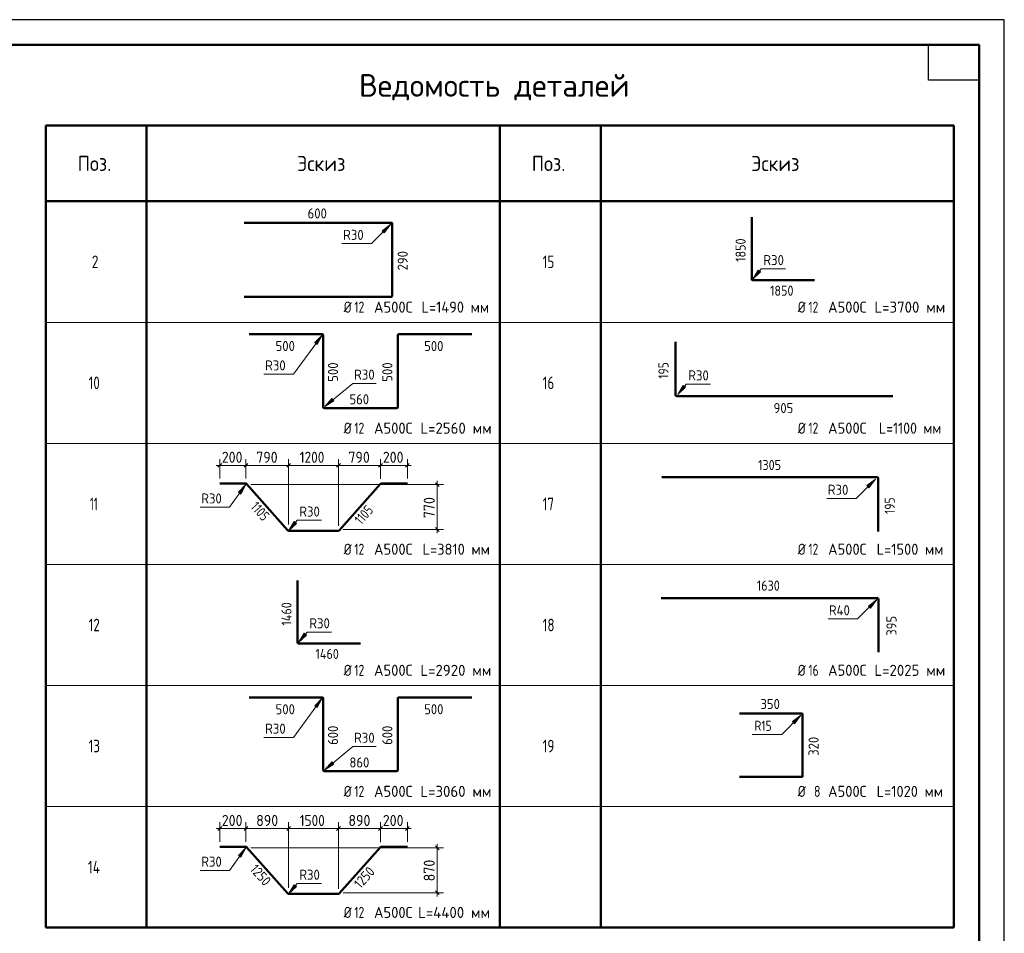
# Model space of a CAD drawing. Header units: millimetres. Extents: x 0 to 50400, y 0 to 35640.
# Tile 7 of 7: x 26981 to 50400, y 13906 to 35640. Entities that reach past the tile are written whole.
import ezdxf

# ---------------------------------------------------------------- set-up
doc = ezdxf.new("R2010")
doc.units = ezdxf.units.MM
for name, color, linetype, lineweight in [('Standard', 7, 'Continuous', 25), ('ДОП Верх по Х', 7, 'Continuous', 25), ('ЖБ Пилон', 7, 'Continuous', 35)]:
    doc.layers.add(name, color=color, linetype=linetype, lineweight=lineweight)
doc.styles.add('ISOCPEUR', font='isocpeur.ttf')

msp = doc.modelspace()

# ---------------------------------------------------------------- hatches: boundary and pattern name
at = {"layer": 'Standard', "linetype": 'Continuous', "lineweight": 13, "transparency": 33554687}
for points in [[(35652, 30569), (35805, 30773), (35601, 30620)], [(44547, 29684), (44416, 29466), (44603, 29639)], [(34057, 27914), (34178, 28138), (33999, 27957)], [(42762, 26940), (42631, 26722), (42818, 26895)], [(34408, 26625), (34237, 26437), (34454, 26569)], [(47181, 24505), (47333, 24708), (47130, 24556)], [(32243, 24355), (32362, 24580), (32185, 24397)], [(33509, 23702), (33378, 23483), (33565, 23656)], [(47218, 21639), (47370, 21843), (47167, 21690)], [(33747, 21044), (33616, 20826), (33803, 20999)], [(34057, 19274), (34178, 19498), (33999, 19317)], [(45411, 18890), (45564, 19094), (45360, 18941)], [(34408, 17985), (34237, 17797), (34454, 17929)], [(32243, 15715), (32362, 15940), (32185, 15757)], [(33509, 15062), (33378, 14843), (33565, 15016)]]:
    msp.add_hatch(color=7, dxfattribs=at).paths.add_polyline_path(points)

# ---------------------------------------------------------------- linework, layer by layer
at = {"layer": 'Standard', "color": 7, "linetype": 'Continuous', "lineweight": 50, "transparency": 33554687}
for p, q in [((27600, 33120), (38400, 33120)), ((27600, 14040), (27600, 33120)), ((30000, 14040), (30000, 33120)), ((38400, 33120), (49200, 33120)), ((38400, 14040), (38400, 33120)), ((40800, 14040), (40800, 33120)), ((49200, 14040), (49200, 33120)), ((49800, 32520), (49800, 27840)), ((49200, 31320), (27600, 31320)), ((27600, 14040), (49200, 14040))]:
    msp.add_line(p, q, dxfattribs=at)
at = {"layer": 'Standard', "color": 7, "linetype": 'Continuous', "lineweight": 35, "transparency": 33554687}
for p, q in [((49800, 33120), (49800, 24600)), ((49800, 32640), (49800, 24120))]:
    msp.add_line(p, q, dxfattribs=at)
at = {"layer": 'Standard', "color": 7, "linetype": 'Continuous', "lineweight": 13, "transparency": 33554687}
for p, q in [((35805, 30773), (35601, 30620)), ((35652, 30569), (35805, 30773)), ((35805, 30773), (35805, 30773)), ((35805, 30773), (35805, 30773)), ((35805, 30773), (35805, 30773)), ((35601, 30620), (35652, 30569)), ((35627, 30595), (35614, 30582)), ((44547, 29684), (44416, 29466)), ((44416, 29466), (44603, 29639)), ((44603, 29639), (44547, 29684)), ((44575, 29662), (44587, 29675)), ((44416, 29466), (44416, 29466)), ((44416, 29466), (44416, 29466)), ((44416, 29466), (44416, 29466)), ((27600, 28440), (49200, 28440)), ((34178, 28138), (33999, 27957)), ((34057, 27914), (34178, 28138)), ((34178, 28138), (34178, 28138)), ((34178, 28138), (34178, 28138)), ((34178, 28138), (34178, 28138)), ((33999, 27957), (34057, 27914)), ((34028, 27935), (34017, 27921)), ((42762, 26940), (42631, 26722)), ((42818, 26895), (42762, 26940)), ((42631, 26722), (42818, 26895)), ((42631, 26722), (42631, 26722)), ((42631, 26722), (42631, 26722)), ((42631, 26722), (42631, 26722)), ((42790, 26918), (42801, 26932)), ((34408, 26625), (34237, 26437)), ((34237, 26437), (34454, 26569)), ((34454, 26569), (34408, 26625)), ((34431, 26597), (34445, 26608)), ((34237, 26437), (34237, 26437)), ((34237, 26437), (34237, 26437)), ((34237, 26437), (34237, 26437)), ((27600, 25560), (49200, 25560)), ((31741, 25038), (31741, 25188)), ((32362, 25038), (32362, 25188)), ((33378, 25038), (33378, 25188)), ((34563, 25038), (34563, 25188)), ((35562, 25038), (35562, 25188)), ((36201, 25038), (36201, 25188)), ((31741, 25038), (31651, 25038)), ((31741, 25038), (31741, 24888)), ((31741, 25038), (31741, 24723)), ((31741, 25038), (32362, 25038)), ((32362, 25038), (32362, 24888)), ((32362, 25038), (32362, 24723)), ((32362, 25038), (33378, 25038)), ((33378, 25038), (33378, 24888)), ((33378, 25038), (33378, 23627)), ((33378, 25038), (34563, 25038)), ((34563, 25038), (34563, 24888)), ((34563, 25038), (34563, 23603)), ((34563, 25038), (35562, 25038)), ((35562, 25038), (35562, 24888)), ((35562, 25038), (35562, 24715)), ((35562, 25038), (36201, 25038)), ((36201, 25038), (36201, 24888)), ((36201, 25038), (36201, 24723)), ((36201, 25038), (36291, 25038)), ((36914, 24580), (36914, 24670)), ((47333, 24708), (47130, 24556)), ((47181, 24505), (47333, 24708)), ((47333, 24708), (47333, 24708)), ((47333, 24708), (47333, 24708)), ((47333, 24708), (47333, 24708)), ((32362, 24580), (32185, 24397)), ((32185, 24397), (32243, 24355)), ((32214, 24376), (32203, 24362)), ((32243, 24355), (32362, 24580)), ((32362, 24580), (32362, 24580)), ((32362, 24580), (32362, 24580)), ((32362, 24580), (32362, 24580)), ((36914, 24580), (32482, 24580)), ((36914, 24580), (36764, 24580)), ((36914, 24580), (37064, 24580)), ((36914, 23512), (36914, 24580)), ((47130, 24556), (47181, 24505)), ((47155, 24530), (47142, 24517)), ((33509, 23702), (33378, 23483)), ((33378, 23483), (33565, 23656)), ((33565, 23656), (33509, 23702)), ((33537, 23679), (33548, 23693)), ((33378, 23483), (33378, 23483)), ((33378, 23483), (33378, 23483)), ((33378, 23483), (33378, 23483)), ((36914, 23512), (36764, 23512)), ((36914, 23512), (37064, 23512)), ((36914, 23512), (36914, 23422)), ((27600, 22680), (49200, 22680)), ((47370, 21843), (47167, 21690)), ((47218, 21639), (47370, 21843)), ((47370, 21843), (47370, 21843)), ((47370, 21843), (47370, 21843)), ((47370, 21843), (47370, 21843)), ((47167, 21690), (47218, 21639)), ((47192, 21665), (47179, 21652)), ((33747, 21044), (33616, 20826)), ((33616, 20826), (33803, 20999)), ((33803, 20999), (33747, 21044)), ((33775, 21022), (33787, 21035)), ((33616, 20826), (33616, 20826)), ((33616, 20826), (33616, 20826)), ((33616, 20826), (33616, 20826)), ((27600, 19800), (49200, 19800)), ((34178, 19498), (33999, 19317)), ((34057, 19274), (34178, 19498)), ((34178, 19498), (34178, 19498)), ((34178, 19498), (34178, 19498)), ((34178, 19498), (34178, 19498)), ((33999, 19317), (34057, 19274)), ((34028, 19295), (34017, 19281)), ((45564, 19094), (45360, 18941)), ((45411, 18890), (45564, 19094)), ((45564, 19094), (45564, 19094)), ((45564, 19094), (45564, 19094)), ((45564, 19094), (45564, 19094)), ((45360, 18941), (45411, 18890)), ((45386, 18915), (45373, 18903)), ((34408, 17985), (34237, 17797)), ((34237, 17797), (34454, 17929)), ((34454, 17929), (34408, 17985)), ((34431, 17957), (34445, 17968)), ((34237, 17797), (34237, 17797)), ((34237, 17797), (34237, 17797)), ((34237, 17797), (34237, 17797)), ((27600, 16920), (49200, 16920)), ((31741, 16398), (31651, 16398)), ((31741, 16398), (31741, 16548)), ((31741, 16398), (31741, 16248)), ((31741, 16398), (31741, 16083)), ((31741, 16398), (32362, 16398)), ((32362, 16398), (32362, 16548)), ((32362, 16398), (32362, 16248)), ((32362, 16398), (32362, 16083)), ((32362, 16398), (33378, 16398)), ((33378, 16398), (33378, 16548)), ((33378, 16398), (33378, 16248)), ((33378, 16398), (33378, 14987)), ((33378, 16398), (34563, 16398)), ((34563, 16398), (34563, 16548)), ((34563, 16398), (34563, 16248)), ((34563, 16398), (34563, 14963)), ((34563, 16398), (35562, 16398)), ((35562, 16398), (35562, 16548)), ((35562, 16398), (35562, 16248)), ((35562, 16398), (35562, 16075)), ((35562, 16398), (36201, 16398)), ((36201, 16398), (36201, 16548)), ((36201, 16398), (36201, 16248)), ((36201, 16398), (36201, 16083)), ((36201, 16398), (36291, 16398)), ((32362, 15940), (32185, 15757)), ((32243, 15715), (32362, 15940)), ((32362, 15940), (32362, 15940)), ((32362, 15940), (32362, 15940)), ((32362, 15940), (32362, 15940)), ((36914, 15940), (32482, 15940)), ((36914, 15940), (36764, 15940)), ((36914, 15940), (36914, 16030)), ((36914, 15940), (37064, 15940)), ((36914, 14872), (36914, 15940)), ((32185, 15757), (32243, 15715)), ((32214, 15736), (32203, 15722)), ((33509, 15062), (33378, 14843)), ((33378, 14843), (33565, 15016)), ((33565, 15016), (33509, 15062)), ((33537, 15039), (33548, 15053)), ((33378, 14843), (33378, 14843)), ((33378, 14843), (33378, 14843)), ((33378, 14843), (33378, 14843)), ((36914, 14872), (36764, 14872)), ((36914, 14872), (37064, 14872)), ((36914, 14872), (36914, 14782))]:
    msp.add_line(p, q, dxfattribs=at)
at = {"layer": 'Standard', "color": 7, "linetype": 'Continuous', "lineweight": 25, "transparency": 33554687}
for p, q in [((31696, 24993), (31786, 25083)), ((32317, 24993), (32407, 25083)), ((33333, 24993), (33423, 25083)), ((34518, 24993), (34608, 25083)), ((35517, 24993), (35607, 25083)), ((36156, 24993), (36246, 25083)), ((36959, 24535), (36869, 24625)), ((36959, 23467), (36869, 23557)), ((31696, 16353), (31786, 16443)), ((32317, 16353), (32407, 16443)), ((33333, 16353), (33423, 16443)), ((34518, 16353), (34608, 16443)), ((35517, 16353), (35607, 16443)), ((36156, 16353), (36246, 16443)), ((36959, 15895), (36869, 15985)), ((36959, 14827), (36869, 14917))]:
    msp.add_line(p, q, dxfattribs=at)
for points in [[(0, 0), (50400, 0), (50400, 35640), (0, 35640), (0, 0)], [(49800, 35040), (49800, 34200), (48600, 34200), (48600, 35040), (49800, 35040)]]:
    msp.add_lwpolyline(points, close=True, dxfattribs=at)
at = {"layer": 'Standard', "color": 7, "linetype": 'Continuous', "lineweight": 50, "transparency": 33554687}
msp.add_lwpolyline([(2400, 35040), (49800, 35040), (49800, 600), (2400, 600), (2400, 35040)], close=True, dxfattribs=at)
at = {"layer": 'Standard', "color": 7, "linetype": 'Continuous', "lineweight": 13, "transparency": 33554687}
for points in [[(34646, 30313), (35346, 30313), (35805, 30773)], [(45197, 29713), (44617, 29713), (44416, 29466)], [(32791, 27207), (33490, 27207), (34178, 28138)], [(35463, 26989), (34907, 26989), (34237, 26437)], [(43411, 26970), (42832, 26970), (42631, 26722)], [(46175, 24249), (46874, 24249), (47333, 24708)], [(31272, 24042), (31971, 24042), (32362, 24580)], [(34159, 23731), (33579, 23731), (33378, 23483)], [(36914, 23512), (36535, 23512), (36535, 23512), (34672, 23512)], [(46212, 21383), (46911, 21383), (47370, 21843)], [(34397, 21073), (33817, 21073), (33616, 20826)], [(32791, 18567), (33490, 18567), (34178, 19498)], [(44405, 18634), (45105, 18634), (45564, 19094)], [(35463, 18349), (34907, 18349), (34237, 17797)], [(31272, 15402), (31971, 15402), (32362, 15940)], [(34159, 15091), (33579, 15091), (33378, 14843)], [(36914, 14872), (36331, 14872), (36331, 14872), (34672, 14872)]]:
    msp.add_lwpolyline(points, dxfattribs=at)
at = {"layer": 'ДОП Верх по Х', "color": 7, "linetype": 'Continuous', "lineweight": 50, "transparency": 33554687}
for p, q in [((44391, 29466), (44391, 30939)), ((45889, 29441), (44416, 29441)), ((34178, 28158), (32441, 28158)), ((34198, 26422), (34198, 28138)), ((35975, 26422), (35975, 28138)), ((35995, 28158), (37731, 28158)), ((42581, 26713), (42581, 27975)), ((47748, 26683), (42610, 26683)), ((35955, 26401), (34218, 26401)), ((32362, 24603), (31741, 24603)), ((33361, 23491), (32379, 24595)), ((34580, 23491), (35562, 24595)), ((35579, 24603), (36201, 24603)), ((42253, 24755), (47371, 24755)), ((47400, 24725), (47400, 23468)), ((34563, 23483), (33378, 23483)), ((33591, 20826), (33591, 22299)), ((42242, 21882), (47370, 21882)), ((47410, 21843), (47410, 20590)), ((35089, 20801), (33616, 20801)), ((34178, 19518), (32441, 19518)), ((34198, 17782), (34198, 19498)), ((35975, 17782), (35975, 19498)), ((35995, 19518), (37731, 19518)), ((44099, 19132), (45590, 19132)), ((45602, 19119), (45602, 17641)), ((35955, 17761), (34218, 17761)), ((45590, 17629), (44099, 17629)), ((32362, 15963), (31741, 15963)), ((33361, 14851), (32379, 15955)), ((34580, 14851), (35562, 15955)), ((35579, 15963), (36201, 15963)), ((34563, 14843), (33378, 14843))]:
    msp.add_line(p, q, dxfattribs=at)
for centre, radius, start, end in [((44416, 29466), 25.3, 180, 270), ((34178, 28138), 20.2, 0, 90), ((35995, 28138), 20.2, 90, 180), ((42610, 26713), 29.7, 180, 270), ((34218, 26422), 20.2, 180, 270), ((35955, 26422), 20.2, 270, 0), ((32362, 24580), 23.1, 41.6335, 90), ((35579, 24580), 23.1, 90, 138.3665), ((47371, 24725), 29.6, 0, 90), ((33378, 23507), 23.1, 221.6335, 270), ((34563, 23507), 23.1, 270, 318.3665), ((47370, 21843), 39.6, 0, 90), ((33616, 20826), 25.3, 180, 270), ((34178, 19498), 20.2, 0, 90), ((35995, 19498), 20.2, 90, 180), ((45590, 19119), 12.7, 0, 90), ((34218, 17782), 20.2, 180, 270), ((35955, 17782), 20.2, 270, 0), ((45590, 17641), 12.7, 270, 0), ((32362, 15940), 23.1, 41.6335, 90), ((35579, 15940), 23.1, 90, 138.3665), ((33378, 14867), 23.1, 221.6335, 270), ((34563, 14867), 23.1, 270, 318.3665)]:
    msp.add_arc(centre, radius, start, end, dxfattribs=at)
at = {"layer": 'ЖБ Пилон', "color": 7, "linetype": 'Continuous', "lineweight": 50, "transparency": 33554687}
for p, q in [((32319, 30810), (35822, 30810)), ((35842, 30790), (35842, 29069)), ((35822, 29049), (32319, 29049))]:
    msp.add_line(p, q, dxfattribs=at)
for centre, start, end in [((35822, 30790), 0, 90), ((35822, 29069), 270, 0)]:
    msp.add_arc(centre, 20.2, start, end, dxfattribs=at)

# ---------------------------------------------------------------- texts
at = {"layer": 'Standard', "color": 7, "linetype": 'Continuous', "lineweight": 50, "transparency": 33554687, "insert": (35052, 33720), "char_height": 540, "width": 6957.97, "attachment_point": 7, "style": 'ISOCPEUR'}
msp.add_mtext('\\W0.98;Ведомость деталей', dxfattribs=at)
at = {"layer": 'Standard', "color": 7, "linetype": 'Continuous', "lineweight": 25, "transparency": 33554687, "attachment_point": 7, "style": 'ISOCPEUR'}
for s, insert, char_height, width in [('\\W0.92;Поз.', (28359, 32040), 360, 1047.58), ('\\W0.94;Эскиз', (33579, 32040), 360, 1411.34), ('\\W0.92;Поз.', (39159, 32040), 360, 1047.58), ('\\W0.94;Эскиз', (44379, 32040), 360, 1411.34), ('\\W0.78;2', (28695, 29730), 300, 326.42), ('\\W0.75;15', (39420, 29730), 300, 472.27), ('\\W0.83;Ø', (34688, 28670), 264, 374), ('\\W0.75;12', (34941, 28670), 264, 415.6), ('\\W0.95;А500С', (35408, 28670), 264, 1101.31), ('\\W0.94;L=1490 мм', (36538, 28670), 264, 1786.42), ('\\W0.83;Ø', (45488, 28670), 264, 374), ('\\W0.75;12', (45741, 28670), 264, 415.61), ('\\W0.95;А500С', (46208, 28670), 264, 1101.31), ('\\W0.97;L=3700 мм', (47311, 28670), 264, 1816.49), ('\\W0.75;10', (28620, 26850), 300, 472.27), ('\\W0.75;16', (39420, 26850), 300, 472.27), ('\\W0.83;Ø', (34688, 25790), 264, 374), ('\\W0.75;12', (34941, 25790), 264, 415.6), ('\\W0.95;А500С', (35408, 25790), 264, 1101.31), ('\\W0.97;L=2560 мм', (36511, 25790), 264, 1816.49), ('\\W0.83;Ø', (45488, 25790), 264, 374), ('\\W0.75;12', (45741, 25790), 264, 415.61), ('\\W0.95;А500С', (46208, 25790), 264, 1101.31), ('\\W0.91;L=1100 мм', (47417, 25790), 264, 1703.21), ('\\W0.91;200', (31787, 25098), 264, 674.39), ('\\W0.91;790', (32606, 25098), 264, 674.39), ('\\W0.87;1200', (33641, 25098), 264, 800.3), ('\\W0.91;790', (34799, 25098), 264, 674.39), ('\\W0.91;200', (35617, 25098), 264, 674.38), ('\\W0.62;11', (28650, 23970), 300, 393.74), ('\\W0.75;17', (39420, 23970), 300, 472.27), ('\\W0.83;Ø', (34688, 22910), 264, 374), ('\\W0.83;Ø', (45488, 22910), 264, 374), ('\\W0.75;12', (34941, 22910), 264, 415.6), ('\\W0.95;А500С', (35408, 22910), 264, 1101.31), ('\\W0.94;L=3810 мм', (36564, 22910), 264, 1759.85), ('\\W0.75;12', (45741, 22910), 264, 415.61), ('\\W0.95;А500С', (46208, 22910), 264, 1101.31), ('\\W0.94;L=1500 мм', (47364, 22910), 264, 1759.85), ('\\W0.75;12', (28620, 21090), 300, 472.27), ('\\W0.75;18', (39420, 21090), 300, 472.27), ('\\W0.83;Ø', (34688, 20030), 264, 374), ('\\W0.75;12', (34941, 20030), 264, 415.6), ('\\W0.95;А500С', (35408, 20030), 264, 1101.31), ('\\W0.97;L=2920 мм', (36511, 20030), 264, 1816.49), ('\\W0.83;Ø', (45488, 20030), 264, 374), ('\\W0.75;16', (45741, 20030), 264, 415.61), ('\\W0.95;А500С', (46208, 20030), 264, 1101.31), ('\\W0.97;L=2025 мм', (47311, 20030), 264, 1816.49), ('\\W0.75;13', (28620, 18210), 300, 472.27), ('\\W0.75;19', (39420, 18210), 300, 472.27), ('\\W0.83;Ø', (34688, 17150), 264, 374), ('\\W0.75;12', (34941, 17150), 264, 415.6), ('\\W0.95;А500С', (35408, 17150), 264, 1101.31), ('\\W0.97;L=3060 мм', (36511, 17150), 264, 1816.49), ('\\W0.83;Ø', (45488, 17150), 264, 374), ('\\W0.78;8', (45873, 17150), 264, 287.25), ('\\W0.95;А500С', (46208, 17150), 264, 1101.31), ('\\W0.94;L=1020 мм', (47364, 17150), 264, 1759.85), ('\\W0.91;200', (31787, 16458), 264, 674.39), ('\\W0.91;890', (32606, 16458), 264, 674.39), ('\\W0.87;1500', (33641, 16458), 264, 800.3), ('\\W0.91;890', (34799, 16458), 264, 674.39), ('\\W0.91;200', (35617, 16458), 264, 674.38), ('\\W0.76;14', (28605, 15330), 300, 504.56), ('\\W0.83;Ø', (34688, 14270), 264, 374), ('\\W0.75;12', (34941, 14270), 264, 415.6), ('\\W0.95;А500С', (35408, 14270), 264, 1101.31), ('\\W0.97;L=4400 мм', (36458, 14270), 264, 1869.51)]:
    msp.add_mtext(s, dxfattribs=dict(at, insert=insert, char_height=char_height, width=width))
at = {"layer": 'Standard', "color": 7, "linetype": 'Continuous', "lineweight": 18, "transparency": 33554687, "char_height": 240, "attachment_point": 7, "style": 'ISOCPEUR'}
for s, insert, width in [('\\W0.92;R30', (34674, 30401), 637.56), ('\\W0.92;R30', (44669, 29801), 637.57), ('\\W0.92;R30', (32819, 27295), 637.56), ('\\W0.92;R30', (34935, 27077), 637.57), ('\\W0.92;R30', (42883, 27058), 637.57), ('\\W0.92;R30', (31299, 24130), 637.57), ('\\W0.92;R30', (46202, 24337), 637.57), ('\\W0.92;R30', (33631, 23819), 637.59), ('\\W0.92;R40', (46227, 21471), 662.03), ('\\W0.92;R30', (33869, 21161), 637.57), ('\\W0.92;R30', (32819, 18655), 637.56), ('\\W0.83;R15', (44457, 18722), 579.73), ('\\W0.92;R30', (34935, 18437), 637.57), ('\\W0.92;R30', (31299, 15490), 637.57), ('\\W0.92;R30', (33631, 15179), 637.59)]:
    msp.add_mtext(s, dxfattribs=dict(at, insert=insert, width=width))
at = {"layer": 'Standard', "color": 7, "linetype": 'Continuous', "lineweight": 25, "transparency": 33554687, "char_height": 264, "width": 674.39, "attachment_point": 7, "rotation": 90, "style": 'ISOCPEUR'}
for s, insert in [('\\W0.91;770', (36854, 23782)), ('\\W0.91;870', (36854, 15142))]:
    msp.add_mtext(s, dxfattribs=dict(at, insert=insert))
at = {"layer": 'ДОП Верх по Х', "color": 7, "linetype": 'Continuous', "lineweight": 18, "transparency": 33554687, "char_height": 240, "attachment_point": 7, "style": 'ISOCPEUR'}
for s, insert, width, rotation in [('\\W0.87;1850', (44247, 29878), 727.52, 90), ('\\W0.91;500', (34552, 27028), 613.08, 90), ('\\W0.91;500', (35845, 27028), 613.08, 90), ('\\W0.83;195', (42413, 27101), 554.8, 90), ('\\W0.80;1105', (32456, 24039), 671.7, 311.6335), ('\\W0.80;1105', (35102, 23609), 671.7, 48.3665), ('\\W0.83;195', (47795, 23883), 554.81, 90), ('\\W0.87;1460', (33447, 21226), 752.1, 90), ('\\W0.91;395', (47836, 20984), 613.08, 90), ('\\W0.91;600', (34552, 18388), 613.08, 90), ('\\W0.91;600', (35845, 18388), 613.08, 90), ('\\W0.91;320', (45983, 18128), 613.09, 90), ('\\W0.87;1250', (32441, 15417), 727.54, 311.6335), ('\\W0.87;1250', (35086, 14951), 727.54, 48.3665)]:
    msp.add_mtext(s, dxfattribs=dict(at, insert=insert, width=width, rotation=rotation))
for s, insert, width in [('\\W0.87;1850', (44828, 29073), 727.54), ('\\W0.91;500', (33068, 27756), 613.08), ('\\W0.91;500', (36601, 27756), 613.08), ('\\W0.91;560', (34824, 26490), 613.08), ('\\W0.91;905', (44912, 26280), 613.07), ('\\W0.87;1305', (44543, 24926), 727.52), ('\\W0.87;1630', (44514, 22057), 727.53), ('\\W0.87;1460', (34016, 20433), 752.09), ('\\W0.91;350', (44599, 19241), 613.08), ('\\W0.91;500', (33068, 19116), 613.08), ('\\W0.91;500', (36601, 19116), 613.08), ('\\W0.91;860', (34824, 17850), 613.08)]:
    msp.add_mtext(s, dxfattribs=dict(at, insert=insert, width=width))
at = {"layer": 'ЖБ Пилон', "color": 7, "linetype": 'Continuous', "lineweight": 18, "transparency": 33554687, "insert": (33829, 30911), "char_height": 240, "width": 613.07, "attachment_point": 7, "style": 'ISOCPEUR'}
msp.add_mtext('\\W0.91;600', dxfattribs=at)
at = {"layer": 'ЖБ Пилон', "color": 7, "linetype": 'Continuous', "lineweight": 18, "transparency": 33554687, "insert": (36209, 29677), "char_height": 240, "width": 613.07, "attachment_point": 7, "rotation": 90, "style": 'ISOCPEUR'}
msp.add_mtext('\\W0.91;290', dxfattribs=at)

doc.saveas('drawing.dxf')
